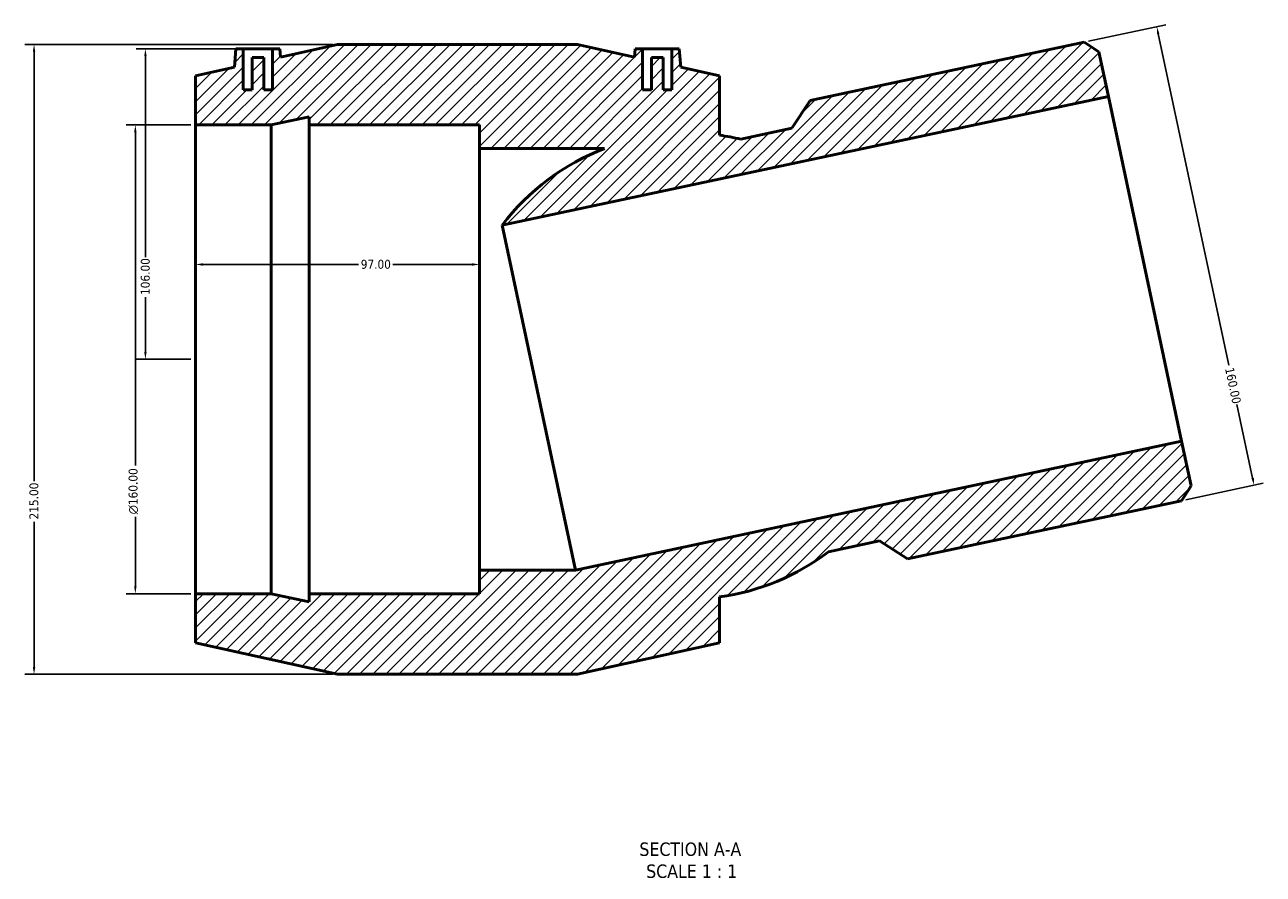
# Model space of a CAD drawing. Header units: millimetres. Extents: x -102 to 1450, y -612 to 1193.
# Tile 2 of 5: x 302 to 726, y -612 to -322. Entities that reach past the tile are written whole.
import ezdxf

# ---------------------------------------------------------------- set-up
doc = ezdxf.new("R2010")
doc.units = ezdxf.units.MM
for name, color, linetype, lineweight in [('Dimension (ANSI)', 7, 'Continuous', 25), ('Hatch (ANSI)', 7, 'Continuous', 18), ('Symbol (ANSI)', 7, 'Continuous', 25), ('Visible (ANSI)', 7, 'Continuous', 50)]:
    doc.layers.add(name, color=color, linetype=linetype, lineweight=lineweight)
doc.styles.add('Label Text (ANSI)', font='tahoma.ttf')
doc.styles.add('Note Text (ANSI)', font='tahoma.ttf')
doc.dimstyles.new('Default - mm (ANSI)', dxfattribs={"dimtxt": 3.048, "dimasz": 2.5, "dimexe": 3.175, "dimexo": 1.6002, "dimgap": 0.8, "dimtad": 0, "dimtoh": 1, "dimrnd": 1e-08, "dimzin": 4, "dimdsep": 46, "dimtxsty": 'Note Text (ANSI)', "dimcen": 0.09, "dimdle": 10, "dimclrd": 256, "dimclre": 256, "dimclrt": 256, "dimadec": 1, "dimazin": 1, "dimtfac": 1, "dimtofl": 0, "dimtmove": 0, "dimatfit": 3, "dimfxl": 1, "dimtolj": 1, "dimtzin": 4, "dimlwd": -1, "dimlwe": -1, "dimarcsym": 0})

# ---------------------------------------------------------------- blocks, each defined once
blk = doc.blocks.new('*D7')
at = {"layer": 'Defpoints', "color": 0, "transparency": 16777216}
for p in [(360.83, -356.52), (340.26, -516.52), (360.83, -516.52)]:
    blk.add_point(p, dxfattribs=at)
at = {"layer": 'Dimension (ANSI)', "transparency": 16777216}
for p, q in [((359.23, -356.52), (337.08, -356.52)), ((340.26, -359.02), (340.26, -472.81)), ((340.26, -514.02), (340.26, -490.24)), ((359.23, -516.52), (337.08, -516.52))]:
    blk.add_line(p, q, dxfattribs=at)
for points in [[(339.84, -359.02), (340.67, -359.02), (340.26, -356.52)], [(339.84, -514.02), (340.67, -514.02), (340.26, -516.52)]]:
    blk.add_solid(points, dxfattribs=at)
at = {"layer": 'Dimension (ANSI)', "color": 230, "true_color": 0xff0080, "transparency": 16777216, "insert": (337.96, -489.44), "char_height": 3.048, "attachment_point": 1, "rotation": 90, "style": 'Note Text (ANSI)'}
blk.add_mtext('\\A1;\\fAIGDT|b0|i0;\\H3.0480;\\ln\\fTahoma|b0|i0;\\H3.0480;160.00', dxfattribs=at)
blk = doc.blocks.new('*D8')
at = {"layer": 'Defpoints', "color": 0, "transparency": 16777216}
for p in [(409.33, -329.02), (305.66, -544.02), (409.33, -544.02)]:
    blk.add_point(p, dxfattribs=at)
at = {"layer": 'Dimension (ANSI)', "transparency": 16777216}
for p, q in [((407.73, -329.02), (302.49, -329.02)), ((305.66, -331.52), (305.66, -478.06)), ((305.66, -541.52), (305.66, -491.98)), ((407.73, -544.02), (302.49, -544.02))]:
    blk.add_line(p, q, dxfattribs=at)
for points in [[(305.24, -331.52), (306.08, -331.52), (305.66, -329.02)], [(305.24, -541.52), (306.08, -541.52), (305.66, -544.02)]]:
    blk.add_solid(points, dxfattribs=at)
at = {"layer": 'Dimension (ANSI)', "color": 230, "true_color": 0xff0080, "transparency": 16777216, "insert": (304.07, -491.18), "char_height": 3.048, "attachment_point": 1, "rotation": 90, "style": 'Note Text (ANSI)'}
blk.add_mtext('\\A1;215.00', dxfattribs=at)
blk = doc.blocks.new('*D9')
at = {"layer": 'Defpoints', "color": 0, "transparency": 16777216}
for p in [(457.83, -404.14), (360.83, -436.52), (457.83, -436.52)]:
    blk.add_point(p, dxfattribs=at)
at = {"layer": 'Dimension (ANSI)', "transparency": 16777216}
for p, q in [((363.33, -404.14), (416.47, -404.14)), ((455.33, -404.14), (428.19, -404.14))]:
    blk.add_line(p, q, dxfattribs=at)
for points in [[(363.33, -403.72), (363.33, -404.56), (360.83, -404.14)], [(455.33, -403.72), (455.33, -404.56), (457.83, -404.14)]]:
    blk.add_solid(points, dxfattribs=at)
at = {"layer": 'Dimension (ANSI)', "color": 230, "true_color": 0xff0080, "transparency": 16777216, "insert": (417.27, -402.55), "char_height": 3.048, "attachment_point": 1, "style": 'Note Text (ANSI)'}
blk.add_mtext('\\A1;97.00', dxfattribs=at)
blk = doc.blocks.new('*D10')
at = {"layer": 'Defpoints', "color": 0, "transparency": 16777216}
for p in [(664.36, -328.27), (722.48, -479.49), (697.62, -484.78)]:
    blk.add_point(p, dxfattribs=at)
at = {"layer": 'Dimension (ANSI)', "transparency": 16777216}
for p, q in [((665.92, -327.94), (692.32, -322.33)), ((689.73, -325.44), (713.78, -438.57)), ((721.96, -477.05), (716.62, -451.95)), ((699.19, -484.44), (725.59, -478.83))]:
    blk.add_line(p, q, dxfattribs=at)
for points in [[(690.14, -325.35), (689.33, -325.52), (689.21, -322.99)], [(722.37, -476.96), (721.55, -477.13), (722.48, -479.49)]]:
    blk.add_solid(points, dxfattribs=at)
at = {"layer": 'Dimension (ANSI)', "color": 230, "true_color": 0xff0080, "transparency": 16777216, "insert": (715.5, -439.02), "char_height": 3.048, "attachment_point": 1, "rotation": 282, "style": 'Note Text (ANSI)'}
blk.add_mtext('\\A1;160.00', dxfattribs=at)
blk = doc.blocks.new('*D11')
at = {"layer": 'Defpoints', "color": 0, "transparency": 16777216}
for p in [(377.14, -330.52), (343.7, -436.52), (360.83, -436.52)]:
    blk.add_point(p, dxfattribs=at)
at = {"layer": 'Dimension (ANSI)', "transparency": 16777216}
for p, q in [((375.54, -330.52), (340.53, -330.52)), ((343.7, -333.02), (343.7, -401.68)), ((343.7, -434.02), (343.7, -415.36)), ((359.23, -436.52), (340.53, -436.52))]:
    blk.add_line(p, q, dxfattribs=at)
for points in [[(343.29, -333.02), (344.12, -333.02), (343.7, -330.52)], [(343.29, -434.02), (344.12, -434.02), (343.7, -436.52)]]:
    blk.add_solid(points, dxfattribs=at)
at = {"layer": 'Dimension (ANSI)', "color": 230, "true_color": 0xff0080, "transparency": 16777216, "insert": (342.12, -414.56), "char_height": 3.048, "attachment_point": 1, "rotation": 90, "style": 'Note Text (ANSI)'}
blk.add_mtext('\\A1;106.00', dxfattribs=at)

msp = doc.modelspace()

# ---------------------------------------------------------------- hatches: boundary and pattern name
at = {"layer": 'Hatch (ANSI)'}
h = msp.add_hatch(dxfattribs=at)
h.set_pattern_fill('ANSI31', color=256, scale=25.4, style=0)
h.set_pattern_definition([(45, (0, 0), (-2.245064, 2.245064), [])])
edge = h.paths.add_edge_path()
edge.add_line((491.355, -329.024), (409.33, -329.024))
edge.add_line((409.33, -329.024), (389.888, -333.334))
edge.add_line((389.888, -333.334), (389.642, -330.524))
edge.add_line((389.642, -330.524), (387.142, -330.524))
edge.add_line((387.142, -330.524), (387.142, -344.524))
edge.add_line((387.142, -344.524), (384.142, -344.524))
edge.add_line((384.142, -344.524), (384.142, -333.524))
edge.add_line((384.142, -333.524), (380.142, -333.524))
edge.add_line((380.142, -333.524), (380.142, -344.524))
edge.add_line((380.142, -344.524), (377.142, -344.524))
edge.add_line((377.142, -344.524), (377.142, -330.524))
edge.add_line((377.142, -330.524), (374.642, -330.524))
edge.add_line((374.642, -330.524), (374.09, -336.835))
edge.add_line((374.09, -336.835), (360.83, -339.774))
edge.add_line((360.83, -339.774), (360.83, -356.524))
edge.add_line((360.83, -356.524), (386.696, -356.524))
edge.add_line((386.696, -356.524), (399.63, -353.775))
edge.add_line((399.63, -353.775), (399.63, -356.524))
edge.add_line((399.63, -356.524), (457.83, -356.524))
edge.add_line((457.83, -356.524), (457.83, -364.524))
edge.add_line((457.83, -364.524), (500.597, -364.524))
edge.add_ellipse((528.996, -438.832), major_axis=(-28.399, 74.308), ratio=1, start_angle=0, end_angle=31.91118)
edge.add_line((465.609, -390.767), (672.682, -346.752))
edge.add_line((672.682, -346.752), (669.458, -331.585))
edge.add_line((669.458, -331.585), (664.358, -328.273))
edge.add_line((664.358, -328.273), (570.749, -348.17))
edge.add_line((570.749, -348.17), (564.587, -357.659))
edge.add_line((564.587, -357.659), (547.113, -361.373))
edge.add_ellipse((528.996, -438.832), major_axis=(18.117, 77.459), ratio=1, start_angle=0, end_angle=5.31922)
edge.add_line((539.855, -360.027), (539.855, -339.774))
edge.add_line((539.855, -339.774), (526.594, -336.835))
edge.add_line((526.594, -336.835), (526.042, -330.524))
edge.add_line((526.042, -330.524), (523.542, -330.524))
edge.add_line((523.542, -330.524), (523.542, -344.524))
edge.add_line((523.542, -344.524), (520.542, -344.524))
edge.add_line((520.542, -344.524), (520.542, -333.524))
edge.add_line((520.542, -333.524), (516.542, -333.524))
edge.add_line((516.542, -333.524), (516.542, -344.524))
edge.add_line((516.542, -344.524), (513.542, -344.524))
edge.add_line((513.542, -344.524), (513.542, -330.524))
edge.add_line((513.542, -330.524), (511.042, -330.524))
edge.add_line((511.042, -330.524), (510.796, -333.334))
edge.add_line((510.796, -333.334), (491.355, -329.024))
edge = h.paths.add_edge_path()
edge.add_line((409.33, -544.024), (491.355, -544.024))
edge.add_line((491.355, -544.024), (539.855, -533.274))
edge.add_line((539.855, -533.274), (539.855, -517.638))
edge.add_ellipse((528.996, -438.832), major_axis=(10.858, -78.805), ratio=1, start_angle=0, end_angle=29.31922)
edge.add_line((577.053, -502.226), (594.526, -498.512))
edge.add_line((594.526, -498.512), (604.015, -504.674))
edge.add_line((604.015, -504.674), (697.624, -484.777))
edge.add_line((697.624, -484.777), (700.936, -479.677))
edge.add_line((700.936, -479.677), (697.712, -464.51))
edge.add_line((697.712, -464.51), (490.64, -508.524))
edge.add_line((490.64, -508.524), (457.83, -508.524))
edge.add_line((457.83, -508.524), (457.83, -516.524))
edge.add_line((457.83, -516.524), (399.63, -516.524))
edge.add_line((399.63, -516.524), (399.63, -519.273))
edge.add_line((399.63, -519.273), (386.696, -516.524))
edge.add_line((386.696, -516.524), (360.83, -516.524))
edge.add_line((360.83, -516.524), (360.83, -533.274))
edge.add_line((360.83, -533.274), (409.33, -544.024))

# ---------------------------------------------------------------- linework, layer by layer
at = {"layer": 'Visible (ANSI)'}
for p, q in [((409.33, -329.024), (389.888, -333.334)), ((491.355, -329.024), (409.33, -329.024)), ((510.796, -333.334), (491.355, -329.024)), ((664.358, -328.273), (570.749, -348.17)), ((669.458, -331.585), (664.358, -328.273)), ((374.642, -330.524), (374.09, -336.835)), ((377.142, -330.524), (374.642, -330.524)), ((377.142, -344.524), (377.142, -330.524)), ((377.142, -330.524), (387.142, -330.524)), ((384.142, -333.524), (380.142, -333.524)), ((380.142, -333.524), (380.142, -344.524)), ((384.142, -344.524), (384.142, -333.524)), ((389.642, -330.524), (387.142, -330.524)), ((387.142, -330.524), (387.142, -344.524)), ((389.888, -333.334), (389.642, -330.524)), ((511.042, -330.524), (510.796, -333.334)), ((513.542, -330.524), (511.042, -330.524)), ((513.542, -344.524), (513.542, -330.524)), ((513.542, -330.524), (523.542, -330.524)), ((520.542, -333.524), (516.542, -333.524)), ((516.542, -333.524), (516.542, -344.524)), ((520.542, -344.524), (520.542, -333.524)), ((526.042, -330.524), (523.542, -330.524)), ((523.542, -330.524), (523.542, -344.524)), ((526.594, -336.835), (526.042, -330.524)), ((672.682, -346.752), (669.458, -331.585)), ((374.09, -336.835), (360.83, -339.774)), ((539.855, -339.774), (526.594, -336.835)), ((360.83, -339.774), (360.83, -356.524)), ((539.855, -360.027), (539.855, -339.774)), ((380.142, -344.524), (377.142, -344.524)), ((387.142, -344.524), (384.142, -344.524)), ((465.609, -390.767), (672.682, -346.752)), ((516.542, -344.524), (513.542, -344.524)), ((523.542, -344.524), (520.542, -344.524)), ((672.682, -346.752), (697.712, -464.51)), ((570.749, -348.17), (564.587, -357.659)), ((386.696, -356.524), (399.63, -353.775)), ((399.63, -353.775), (399.63, -356.524)), ((360.83, -356.524), (386.696, -356.524)), ((360.83, -516.524), (360.83, -356.524)), ((386.696, -516.524), (386.696, -356.524)), ((399.63, -356.524), (457.83, -356.524)), ((399.63, -516.524), (399.63, -356.524)), ((457.83, -356.524), (457.83, -364.524)), ((564.587, -357.659), (547.113, -361.373)), ((457.83, -364.524), (500.597, -364.524)), ((457.83, -508.524), (457.83, -364.524)), ((465.609, -390.767), (490.64, -508.524)), ((697.712, -464.51), (490.64, -508.524)), ((700.936, -479.677), (697.712, -464.51)), ((697.624, -484.777), (700.936, -479.677)), ((604.015, -504.674), (697.624, -484.777)), ((577.053, -502.226), (594.526, -498.512)), ((594.526, -498.512), (604.015, -504.674)), ((490.64, -508.524), (457.83, -508.524)), ((457.83, -508.524), (457.83, -516.524)), ((386.696, -516.524), (360.83, -516.524)), ((360.83, -516.524), (360.83, -533.274)), ((399.63, -519.273), (386.696, -516.524)), ((457.83, -516.524), (399.63, -516.524)), ((399.63, -516.524), (399.63, -519.273)), ((539.855, -533.274), (539.855, -517.638)), ((360.83, -533.274), (409.33, -544.024)), ((491.355, -544.024), (539.855, -533.274)), ((409.33, -544.024), (491.355, -544.024))]:
    msp.add_line(p, q, dxfattribs=at)
for start, end in [(76.83556, 82.15478), (110.91604, 142.82722), (277.84522, 307.16444)]:
    msp.add_arc((528.996, -438.832), 79.55, start, end, dxfattribs=at)

# ---------------------------------------------------------------- texts
at = {"layer": 'Symbol (ANSI)', "char_height": 4.572, "attachment_point": 7, "style": 'Label Text (ANSI)'}
for s, insert in [('SECTION A-A', (512.458, -606.106)), ('SCALE 1 : 1', (514.777, -613.619))]:
    msp.add_mtext(s, dxfattribs=dict(at, insert=insert))

# ---------------------------------------------------------------- dimensions: what is measured, and where the dimension line sits
at = {"layer": 'Dimension (ANSI)'}
for base, p1, p2, angle, override, picture, middle in [((722.48, -479.493), (664.358, -328.273), (697.624, -484.777), 102, {"dimtoh": 0, "dimdec": 2, "dimtp": 0, "dimtm": 0, "dimtdec": 2, "dimatfit": 1}, '*D10', (715.203, -445.258)), ((305.661, -544.024), (409.33, -329.024), (409.33, -544.024), 90, {"dimtoh": 0, "dimdec": 2, "dimtp": 0, "dimtm": 0, "dimtdec": 2, "dimatfit": 1}, '*D8', (305.661, -485.024)), ((343.705, -436.524), (377.142, -330.524), (360.83, -436.524), 90, {"dimtoh": 0, "dimdec": 2, "dimtp": 0, "dimtm": 0, "dimtdec": 2, "dimatfit": 1}, '*D11', (343.705, -408.524)), ((457.83, -404.141), (360.83, -436.524), (457.83, -436.524), 180, {"dimtoh": 0, "dimdec": 2, "dimse1": 1, "dimse2": 1, "dimtp": 0, "dimtm": 0, "dimtdec": 2, "dimatfit": 1}, '*D9', (422.33, -404.141))]:
    dim = msp.add_linear_dim(base=base, p1=p1, p2=p2, angle=angle, dimstyle='Default - mm (ANSI)', override=override, dxfattribs=at)
    dim.commit()
    dim.dimension.update_dxf_attribs({"geometry": picture, "text_midpoint": middle, "dimtype": 160})
dim = msp.add_linear_dim(base=(340.256, -516.524), p1=(360.83, -356.524), p2=(360.83, -516.524), angle=90, text='\\fAIGDT|b0|i0;\\H3.0480;\\ln\\fTahoma|b0|i0;\\H3.0480;<>', dimstyle='Default - mm (ANSI)', override={"dimtoh": 0, "dimdec": 2, "dimtp": 0, "dimtm": 0, "dimtdec": 2, "dimatfit": 1}, dxfattribs=at)
dim.commit()
dim.dimension.update_dxf_attribs({"geometry": '*D7', "text_midpoint": (340.256, -481.524), "dimtype": 160})

doc.saveas('drawing.dxf')
